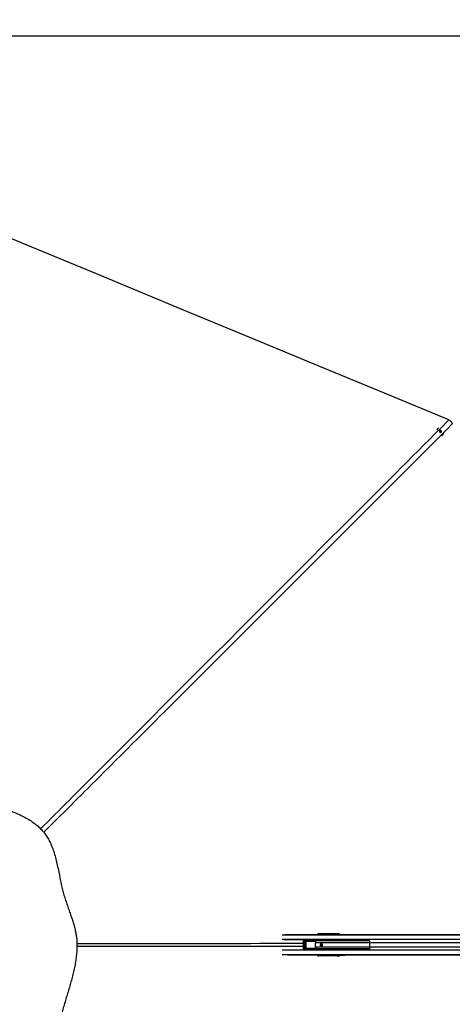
# Model space of a CAD drawing. Header units: millimetres. Extents: x 20 to 26059, y 28 to 17638.
# Tile 43 of 73: x 6131 to 8177, y 12984 to 17638. Entities that reach past the tile are written whole.
import ezdxf

# ---------------------------------------------------------------- set-up
doc = ezdxf.new("R2010")
doc.units = ezdxf.units.MM
doc.layers.add('COMPONENT_GEOMETRY', color=7, linetype='Continuous')
doc.styles.add('SLDTEXTSTYLE0', font='TXT', dxfattribs={"width": 0.75})
doc.dimstyles.new('SLDDIMSTYLE0', dxfattribs={"dimtxt": 150, "dimasz": 6.604, "dimexe": 0, "dimexo": 0.0625, "dimgap": 37.5, "dimtad": 0, "dimtih": 1, "dimtoh": 1, "dimdec": 0, "dimlfac": 0.5, "dimrnd": 1e-09, "dimzin": 12, "dimdsep": 46, "dimtxsty": 'SLDTEXTSTYLE0', "dimsah": 1, "dimcen": 0.09, "dimadec": 0, "dimazin": 3, "dimtfac": 1, "dimtdec": 0, "dimtofl": 0, "dimtmove": 0, "dimatfit": 3, "dimfxl": 1, "dimfrac": 2, "dimtolj": 1, "dimtzin": 12, "dimarcsym": 0})

# ---------------------------------------------------------------- blocks, each defined once
blk = doc.blocks.new('_D')
at = {"layer": 'COMPONENT_GEOMETRY', "color": 7, "ltscale": 2}
for p, q in [((2197.2, 13286.2), (2197.2, 17567.6)), ((2197.2, 17561.2), (8876.8, 17561.2)), ((15999.8, 17561.2), (9320.1, 17561.2)), ((15999.8, 13309.5), (15999.8, 17567.6))]:
    blk.add_line(p, q, dxfattribs=at)
for points in [[(2197.2, 17561.2), (2203.8, 17560.2), (2203.8, 17562.2)], [(15999.8, 17561.2), (15993.1, 17562.2), (15993.1, 17560.2)]]:
    blk.add_solid(points, dxfattribs=at)
at = {"layer": 'COMPONENT_GEOMETRY', "color": 7, "ltscale": 2, "insert": (8876.8, 17635.5), "char_height": 150, "attachment_point": 1, "style": 'SLDTEXTSTYLE0'}
blk.add_mtext('6901', dxfattribs=at)

msp = doc.modelspace()

# ---------------------------------------------------------------- linework, layer by layer
at = {"color": 7, "linetype": 'Continuous', "lineweight": 25, "ltscale": 2}
for p, q in [((8106.8, 15703.61), (8106.74, 15703.55)), ((8118.39, 15691.39), (8119.37, 15694.46)), ((8120.65, 15688.76), (8118.39, 15691.39)), ((8119.11, 15693.66), (8120.09, 15693.8)), ((8119.37, 15694.46), (8122.6, 15694.91)), ((8120.09, 15693.8), (8121.71, 15694.02)), ((8123.88, 15689.21), (8120.65, 15688.76)), ((8121.71, 15694.02), (8122.6, 15694.91)), ((8121.71, 15694.02), (8122.84, 15692.71)), ((8122.6, 15694.91), (8124.86, 15692.29)), ((8122.84, 15692.71), (8123.97, 15691.4)), ((8123.48, 15689.86), (8123.24, 15689.12)), ((8123.97, 15691.4), (8123.48, 15689.86)), ((8124.86, 15692.29), (8123.88, 15689.21)), ((8123.97, 15691.4), (8124.86, 15692.29)), ((8133.17, 15676.8), (8133.3, 15676.93)), ((7641.78, 13312.43), (7398.64, 13312.43)), ((7543.32, 13316.43), (7545.47, 13316.13)), ((7633.48, 13316.43), (7543.32, 13316.43)), ((7544.44, 13313.09), (7544.44, 13312.7)), ((7544.44, 13312.7), (7544.45, 13312.5)), ((7546.46, 13313.09), (7545.09, 13313.09)), ((7545.09, 13313.09), (7545.09, 13312.7)), ((7545.09, 13312.7), (7546.46, 13312.7)), ((7545.47, 13316.13), (7633.8, 13316.13)), ((7550.66, 13315.16), (7545.48, 13314.59)), ((7550.76, 13315.17), (7545.58, 13314.59)), ((7545.58, 13314.59), (7546.98, 13314.59)), ((7546.46, 13313.09), (7547.74, 13313.09)), ((7546.46, 13312.7), (7546.46, 13313.09)), ((7546.46, 13312.7), (7547.74, 13312.7)), ((7546.98, 13314.59), (7554.18, 13315.26)), ((7547.74, 13313.09), (7547.74, 13312.7)), ((7555.31, 13314.27), (7547.92, 13313.59)), ((7555.67, 13313.15), (7555.67, 13312.43)), ((7557.81, 13313.15), (7556.33, 13313.15)), ((7564.39, 13315.51), (7556.71, 13314.65)), ((7564.54, 13315.52), (7556.81, 13314.65)), ((7556.81, 13314.65), (7558.33, 13314.65)), ((7559.09, 13313.15), (7557.81, 13313.15)), ((7558.33, 13314.65), (7568.87, 13315.63)), ((7569.83, 13314.63), (7559.27, 13313.65)), ((7564.54, 13315.52), (7564.39, 13315.49)), ((7634.46, 13314.48), (7570.11, 13314.48)), ((7638.62, 13313.72), (7637.09, 13313.94)), ((7637.93, 13312.04), (7637.48, 13311.95)), ((7646.9, 13312.04), (7637.93, 13312.04)), ((7639.01, 13315.94), (7640.54, 13315.72)), ((7640.18, 13311.8), (7646.9, 13312.04)), ((7640.54, 13315.72), (7644.32, 13315.72)), ((7641.3, 13316.14), (7644.32, 13315.72)), ((7644.83, 13312.43), (7641.78, 13312.43)), ((7662.78, 13312.43), (7644.83, 13312.43)), ((7668.86, 13312.43), (7662.78, 13312.43)), ((8478.86, 13312.43), (7668.86, 13312.43)), ((7777.8, 13287.93), (7378.67, 13287.93)), ((7472.08, 13282.52), (7472.08, 13246.34)), ((7474.73, 13282.52), (7474.73, 13246.34)), ((7483.2, 13287.44), (7475.91, 13286.54)), ((7476.25, 13247.79), (7476.25, 13281.08)), ((7476.85, 13281.08), (7476.25, 13281.08)), ((7483.88, 13287.49), (7476.52, 13286.58)), ((7476.52, 13286.58), (7524.57, 13286.52)), ((7476.85, 13281.08), (7476.85, 13247.79)), ((7483.62, 13280.47), (7476.85, 13281.08)), ((7526.23, 13284.52), (7477.14, 13284.58)), ((7478.38, 13282.02), (7484.69, 13281.45)), ((7527.22, 13282.02), (7478.38, 13282.02)), ((7478.69, 13283.02), (7527.53, 13283.02)), ((7483.62, 13248.4), (7483.62, 13280.47)), ((7483.92, 13280.47), (7483.62, 13280.47)), ((7503.82, 13287.46), (7483.88, 13287.49)), ((7483.92, 13280.47), (7483.92, 13248.4)), ((7526.58, 13285.2), (7528.03, 13283.48)), ((7529.58, 13254.58), (7529.58, 13274.28)), ((7787.95, 13254.58), (7787.95, 13274.28)), ((7378.67, 13240.93), (7777.8, 13240.93)), ((7475.91, 13242.32), (7483.2, 13241.42)), ((7476.85, 13247.79), (7476.25, 13247.79)), ((7524.57, 13242.35), (7476.52, 13242.29)), ((7476.52, 13242.29), (7483.88, 13241.38)), ((7476.85, 13247.79), (7483.62, 13248.4)), ((7477.14, 13244.28), (7526.23, 13244.34)), ((7484.69, 13247.41), (7478.38, 13246.84)), ((7478.38, 13246.84), (7527.22, 13246.84)), ((7527.53, 13245.84), (7478.69, 13245.84)), ((7483.92, 13248.4), (7483.62, 13248.4)), ((7503.82, 13241.4), (7483.88, 13241.38)), ((7641.78, 13216.43), (7398.64, 13216.43)), ((7545.47, 13212.74), (7543.32, 13212.43)), ((7633.48, 13212.43), (7543.32, 13212.43)), ((7544.44, 13216.17), (7544.44, 13215.77)), ((7546.46, 13216.17), (7545.09, 13216.17)), ((7545.09, 13216.17), (7545.09, 13215.77)), ((7545.09, 13215.77), (7546.46, 13215.77)), ((7633.8, 13212.74), (7545.47, 13212.74)), ((7545.48, 13214.28), (7550.66, 13213.7)), ((7545.58, 13214.27), (7545.48, 13214.28)), ((7546.98, 13214.27), (7545.58, 13214.27)), ((7545.58, 13214.27), (7550.76, 13213.69)), ((7547.74, 13216.17), (7546.46, 13216.17)), ((7546.46, 13215.77), (7546.46, 13216.17)), ((7547.74, 13215.77), (7546.46, 13215.77)), ((7554.18, 13213.61), (7546.98, 13214.27)), ((7547.74, 13216.17), (7547.74, 13215.77)), ((7547.92, 13215.27), (7555.31, 13214.59)), ((7555.67, 13216.43), (7555.67, 13215.71)), ((7556.33, 13215.71), (7557.81, 13215.71)), ((7556.71, 13214.22), (7564.4, 13213.36)), ((7556.71, 13214.22), (7556.81, 13214.21)), ((7558.33, 13214.21), (7556.81, 13214.21)), ((7556.81, 13214.21), (7564.54, 13213.35)), ((7557.81, 13215.71), (7559.09, 13215.71)), ((7568.87, 13213.24), (7558.33, 13214.21)), ((7559.27, 13215.21), (7569.83, 13214.24)), ((7564.4, 13213.36), (7564.54, 13213.35)), ((7570.11, 13214.39), (7634.46, 13214.39)), ((7637.09, 13214.93), (7638.62, 13215.14)), ((7637.48, 13216.91), (7637.93, 13216.82)), ((7646.9, 13216.82), (7637.93, 13216.82)), ((7640.54, 13213.14), (7639.01, 13212.93)), ((7646.9, 13216.82), (7640.18, 13217.06)), ((7644.32, 13213.15), (7640.54, 13213.14)), ((7641.3, 13212.72), (7644.32, 13213.15)), ((7644.83, 13216.43), (7641.78, 13216.43)), ((7662.78, 13216.43), (7644.83, 13216.43)), ((7668.86, 13216.43), (7662.78, 13216.43)), ((8823.01, 13216.43), (7668.86, 13216.43))]:
    msp.add_line(p, q, dxfattribs=at)
at = {"color": 8, "linetype": 'Continuous', "lineweight": 25, "ltscale": 2}
for p, q in [((7637.93, 13312.04), (7384.93, 13312.04)), ((7544.37, 13312.46), (7544.37, 13312.43)), ((7544.44, 13313.09), (7545.09, 13313.09)), ((7544.44, 13312.7), (7545.09, 13312.7)), ((7545.47, 13314.58), (7545.58, 13314.59)), ((7555.14, 13312.43), (7555.31, 13314.27)), ((7555.6, 13314.19), (7555.44, 13312.43)), ((7556.26, 13314.48), (7555.59, 13314.48)), ((7555.67, 13313.15), (7556.33, 13313.15)), ((7556.33, 13313.15), (7556.33, 13312.43)), ((7556.7, 13314.65), (7556.81, 13314.65)), ((7557.81, 13312.43), (7557.81, 13313.15)), ((7559.09, 13313.15), (7559.09, 13312.43)), ((7569.63, 13312.43), (7569.82, 13314.56)), ((7570.11, 13314.48), (7569.93, 13312.43)), ((7634.58, 13312.43), (7634.46, 13314.48)), ((7637.09, 13313.94), (7637.18, 13312.43)), ((8823.01, 13312.04), (7646.9, 13312.04)), ((8823.01, 13311.33), (7372.46, 13311.33)), ((8825.65, 13289.73), (7373.21, 13289.73)), ((7472.08, 13282.52), (7474.73, 13282.52)), ((7529.81, 13280.95), (7484.53, 13280.95)), ((7484.69, 13281.45), (7529.79, 13281.45)), ((7527.21, 13286.33), (7525.57, 13286.1)), ((7785.96, 13283.59), (7529.51, 13283.59)), ((7787.95, 13274.28), (7529.58, 13274.28)), ((8741.79, 13274.28), (7787.95, 13274.28)), ((8825.65, 13239.13), (7373.21, 13239.13)), ((7472.08, 13246.34), (7474.73, 13246.34)), ((7484.53, 13247.91), (7529.9, 13247.91)), ((7529.83, 13247.41), (7484.69, 13247.41)), ((7529.41, 13245.53), (7528.03, 13245.39)), ((7785.96, 13245.27), (7529.51, 13245.27)), ((7787.95, 13254.58), (7529.58, 13254.58)), ((8741.79, 13254.58), (7787.95, 13254.58)), ((8823.01, 13217.53), (7372.46, 13217.53)), ((7637.93, 13216.82), (7384.93, 13216.82)), ((7544.37, 13216.43), (7544.37, 13216.41)), ((7545.09, 13216.17), (7544.44, 13216.17)), ((7545.09, 13215.77), (7544.44, 13215.77)), ((7555.31, 13214.59), (7555.14, 13216.43)), ((7555.44, 13216.43), (7555.6, 13214.68)), ((7555.59, 13214.39), (7556.27, 13214.39)), ((7555.67, 13215.71), (7556.33, 13215.71)), ((7556.33, 13216.43), (7556.33, 13215.71)), ((7557.81, 13215.71), (7557.81, 13216.43)), ((7559.09, 13216.43), (7559.09, 13215.71)), ((7569.82, 13214.3), (7569.63, 13216.43)), ((7569.93, 13216.43), (7570.11, 13214.39)), ((7634.46, 13214.39), (7634.58, 13216.43)), ((7637.18, 13216.43), (7637.09, 13214.93)), ((8823.01, 13216.82), (7646.9, 13216.82))]:
    msp.add_line(p, q, dxfattribs=at)
at = {"color": 7, "linetype": 'Continuous', "lineweight": 25, "ltscale": 2, "flags": 128}
for points in [[(8160.96, 15745.97), (7856.38, 15872.13), (7542.3, 16002.22), (7228.22, 16132.32), (6914.15, 16262.41), (6475.97, 16443.91), (6161.89, 16574.01), (5847.82, 16704.1), (5707.69, 16762.15)], [(8124.96, 15694.63), (8123.52, 15695.79), (8121.79, 15696.35), (8120.04, 15696.23), (8118.53, 15695.43), (8117.49, 15694.09), (8117.08, 15692.41), (8117.36, 15690.64), (8118.29, 15689.05), (8119.73, 15687.88), (8121.46, 15687.32), (8123.21, 15687.44), (8124.72, 15688.24), (8125.76, 15689.58), (8126.17, 15691.27), (8125.89, 15693.04), (8124.96, 15694.63)], [(8135.84, 15680.23), (8137.23, 15683.34), (8137.46, 15684.12)], [(7557.74, 13269.43), (7559.53, 13269.05), (7561.05, 13267.97), (7562.07, 13266.35), (7562.43, 13264.43), (7562.07, 13262.52), (7561.05, 13260.9), (7559.53, 13259.81), (7557.74, 13259.43), (7555.94, 13259.81), (7554.42, 13260.9), (7553.4, 13262.52), (7553.04, 13264.43), (7553.4, 13266.35), (7554.42, 13267.97), (7555.94, 13269.05), (7557.74, 13269.43)]]:
    msp.add_lwpolyline(points, dxfattribs=at)
at = {"color": 7, "linetype": 'Continuous', "lineweight": 25, "ltscale": 4}
for centre, radius, start, end in [((8117.98, 15692.35), 15.87, 112.34596, 155.94498), ((8120.44, 15691.2), 2.62, 97.69892, 122.54685), ((8120.46, 15690.71), 3.1, 40.00191, 96.82353), ((8120.59, 15690.71), 3.01, 343.65242, 41.71873), ((8121.03, 15690.63), 2.57, 323.38531, 342.48734), ((8122.08, 15688.22), 15.91, 286.22585, 329.85378), ((7546.94, 13313.61), 0.98, 358.80956, 87.55922), ((7550.86, 13315.39), 0.236, 186.40156, 247.30743), ((7554.26, 13315.46), 0.221, 188.22879, 248.73571), ((7555.4, 13315.82), 1.35, 265.98291, 277.89578), ((7555.7, 13315.07), 0.888, 243.53879, 263.21521), ((7558.29, 13313.67), 0.98, 358.80956, 87.55922), ((7564.59, 13315.69), 0.177, 195.55333, 253.6127), ((7568.91, 13315.78), 0.16, 199.86411, 255.93751), ((7570.22, 13315.36), 0.888, 243.53879, 263.21521), ((7570.23, 13315.33), 0.805, 240.10413, 262.18374), ((7632.68, 13314.73), 1.8, 352.03969, 51.33492), ((7639.07, 13313.96), 1.98, 91.67708, 180.51304), ((7641.8, 13293.06), 19.37, 90.04064, 101.51413), ((7640.6, 13313.74), 1.98, 91.67708, 180.51304), ((7644.84, 13293.07), 19.36, 90.03962, 101.41633), ((7474.97, 13285), 2.21, 348.99897, 45.46862), ((7477.6, 13282.81), 1.1, 314.43314, 10.95422), ((7485.07, 13281.06), 0.552, 134.43314, 190.95422), ((7525.4, 13285.5), 0.622, 74.74349, 108.34085), ((7525.12, 13285.53), 1.5, 317.49458, 347.0819), ((7527.13, 13283.03), 1.01, 275.2251, 26.2979), ((7526.45, 13282.81), 1.1, 314.43314, 10.95422), ((7526.46, 13284.71), 2, 302.39694, 321.97008), ((7588.07, 13274.32), 58.49, 174.49045, 180.03656), ((7559.7, 13264.43), 5.05, 103.03855, 256.96145), ((7559.36, 13264.65), 3.26, 37.3244, 183.77291), ((7743.93, 13274.34), 44.02, 359.91638, 7.29316), ((7474.97, 13243.86), 2.21, 314.53138, 11.00103), ((7477.6, 13246.05), 1.1, 349.04578, 45.56686), ((7485.07, 13247.81), 0.552, 169.04578, 225.56686), ((7525.4, 13243.36), 0.622, 251.65915, 285.25651), ((7525.12, 13243.33), 1.5, 12.9181, 42.50542), ((7526.45, 13246.05), 1.1, 349.04578, 45.56686), ((7527.13, 13245.84), 1.01, 333.7021, 84.7749), ((7526.46, 13244.16), 2, 38.02992, 57.60306), ((7588.07, 13254.55), 58.49, 179.96344, 185.50955), ((7559.37, 13264.25), 3.27, 176.79071, 322.11197), ((7743.93, 13254.52), 44.02, 352.70684, 0.08362), ((7546.94, 13215.25), 0.98, 272.44078, 1.19044), ((7550.86, 13213.48), 0.236, 112.69257, 173.59844), ((7554.26, 13213.4), 0.221, 111.26429, 171.77121), ((7555.7, 13213.8), 0.888, 96.78479, 116.46121), ((7555.4, 13213.04), 1.35, 82.10422, 94.01709), ((7558.29, 13215.19), 0.98, 272.44078, 1.19044), ((7564.59, 13213.18), 0.177, 106.3873, 164.44667), ((7568.91, 13213.08), 0.16, 104.06249, 160.13589), ((7570.22, 13213.5), 0.888, 96.78479, 116.46121), ((7570.23, 13213.54), 0.805, 97.81626, 119.89587), ((7632.68, 13214.14), 1.8, 308.66508, 7.96031), ((7639.07, 13214.91), 1.98, 179.48696, 268.32292), ((7641.8, 13235.8), 19.37, 258.48587, 269.95936), ((7640.6, 13215.12), 1.98, 179.48696, 268.32292), ((7644.84, 13235.79), 19.36, 258.58367, 269.96038)]:
    msp.add_arc(centre, radius, start, end, dxfattribs=at)
at = {"color": 8, "linetype": 'Continuous', "lineweight": 25, "ltscale": 4}
for centre, radius, start, end in [((7544.34, 13300.72), 11.74, 89.84267, 93.74907), ((7544.43, 13314.8), 1.69, 355.16188, 51.9923), ((7544.34, 13228.15), 11.74, 266.25093, 270.15733), ((7544.43, 13214.07), 1.69, 308.0077, 4.83812)]:
    msp.add_arc(centre, radius, start, end, dxfattribs=at)
at = {"color": 7, "linetype": 'Continuous', "lineweight": 25, "ltscale": 4}
for centre, major_axis, ratio, start_param, end_param in [((7543.55, 13312.4), (-1.39, 3.83), 0.9099183, 5.9634519, 7.5354042), ((7545.56, 13312.11), (-0.67, 3.97), 0.9341486, 6.1269294, 7.6988817), ((7545.59, 13313.09), (0, 1.5), 0.3342183, 0.0349066, 1.5707963), ((7547, 13313.09), (0, 1.5), 0.3560683, 0.0349066, 1.5707963), ((7547.92, 13313.09), (0, 0.5), 0.3779182, 0.0349066, 1.5707963), ((7484.52, 13314.13), (103.01, 2), 0.0006456, 5.4091331, 5.4532822), ((7484.52, 13313.63), (103.02, 2.5), 0.0008479, 5.410821, 5.4549701), ((7553.85, 13314.23), (1.45, 0.27), 0.6750908, 6.0572664, 6.2512671), ((7553.68, 13314.14), (1.9, 0.39), 0.7714597, 6.0537735, 6.2477743), ((7556.83, 13313.15), (0, 1.5), 0.3342183, 0.0349066, 1.5707963), ((7558.35, 13313.15), (0, 1.5), 0.3560683, 0.0349066, 1.5707963), ((7559.27, 13313.15), (0, 0.5), 0.3779182, 0.0349066, 1.5707963), ((7484.52, 13314.13), (103.01, 2), 0.0006456, 5.6001761, 5.6700099), ((7484.52, 13313.63), (103.02, 2.5), 0.0008479, 5.6018639, 5.6716978), ((7571.09, 13314.13), (0, 2.5), 0.5135386, 1.3702338, 1.3962634), ((7571.55, 13314.13), (0, 2), 0.7293247, 1.3702338, 1.3962634), ((7635.62, 13316.15), (6.02, -0.1), 0.0439267, 0.3400331, 1.9355792), ((7635.23, 13315.94), (4.01, -0.07), 0.0439267, 0.3400331, 1.9355792), ((7635.2, 13313.94), (2.01, -0.2), 0.2467583, 0.3757974, 1.9713436), ((7639.76, 13311.95), (2.43, 0.06), 0.0655914, 2.7876113, 4.8830134), ((7662.78, 13152.43), (314.72, 0), 0.5083921, 1.5707963, 1.6400089), ((7644.23, 13309.72), (0, 6), 0.325952, 5.1811209, 6.2371821), ((7668.86, 13152.43), (314.72, 0), 0.5083921, 1.5707963, 1.6406095), ((7476.43, 13282.58), (4.25, 0.28), 0.9398079, 1.4848785, 3.0837803), ((7477.08, 13282.58), (2.34, 0.2), 0.8523674, 1.4714348, 3.0703366), ((7478.76, 13281.02), (2.51, -0.16), 0.7949603, 1.6516283, 3.1927422), ((7478.44, 13281.02), (1.59, -0.11), 0.6287674, 1.6528097, 3.1939236), ((7483.75, 13283.48), (4.68, 0.39), 0.8523674, 1.4714348, 1.6167701), ((7484.71, 13280.45), (1.09, -0.06), 0.9159717, 1.6415376, 3.1826516), ((7484.55, 13280.45), (0.628, -0.04), 0.7949603, 1.6516283, 3.1927422), ((7478.47, 13289.32), (271.41, -0.5), 0.0066965, 4.8059524, 4.8837312), ((7520.3, 13279.93), (8.16, 0), 0.8194677, 0.4800861, 0.7564561), ((7604.69, 13273.45), (109.04, -10.9), 0.0105825, 2.3228225, 2.3620257), ((7476.43, 13246.29), (4.25, -0.28), 0.9398079, 3.199405, 4.7983068), ((7477.08, 13246.29), (2.34, -0.2), 0.8523674, 3.2128487, 4.8117505), ((7478.76, 13247.85), (2.51, 0.16), 0.7949603, 3.0904431, 4.631557), ((7478.44, 13247.85), (1.59, 0.11), 0.6287674, 3.0892617, 4.6303757), ((7483.75, 13245.38), (4.68, -0.39), 0.8523674, 4.6664153, 4.8117505), ((7484.71, 13248.41), (1.09, 0.06), 0.9159717, 3.1005338, 4.6416477), ((7484.55, 13248.41), (0.628, 0.04), 0.7949603, 3.0904431, 4.631557), ((7478.47, 13239.55), (271.41, 0.5), 0.0066965, 1.3994759, 1.4772329), ((7520.3, 13248.93), (8.16, 0), 0.8194677, 5.5267292, 5.8030992), ((7604.69, 13255.41), (109.04, 10.9), 0.0105825, 3.9211596, 3.9603628), ((7543.55, 13216.47), (1.39, 3.83), 0.9099183, 1.8893738, 3.4613261), ((7545.56, 13216.75), (0.67, 3.97), 0.9341486, 1.7258962, 3.2978485), ((7545.59, 13215.77), (0, 1.5), 0.3342183, 1.5707963, 3.1066861), ((7547, 13215.77), (0, 1.5), 0.3560683, 1.5707963, 3.1066861), ((7547.92, 13215.77), (0, 0.5), 0.3779182, 1.5707963, 3.1066861), ((7484.52, 13214.73), (103.01, -2), 0.0006456, 0.8299031, 0.8740522), ((7484.52, 13215.23), (103.02, -2.5), 0.0008479, 0.8282152, 0.8723643), ((7553.85, 13214.64), (1.45, -0.27), 0.6750908, 0.0319182, 0.2259189), ((7553.68, 13214.73), (1.9, -0.39), 0.7714597, 0.035411, 0.2294118), ((7556.83, 13215.71), (0, 1.5), 0.3342183, 1.5707963, 3.1066861), ((7558.35, 13215.71), (0, 1.5), 0.3560683, 1.5707963, 3.1066861), ((7559.27, 13215.71), (0, 0.5), 0.3779182, 1.5707963, 3.1066861), ((7484.52, 13214.73), (103.01, -2), 0.0006456, 0.6131754, 0.6830093), ((7484.52, 13215.23), (103.02, -2.5), 0.0008479, 0.6114875, 0.6813214), ((7571.09, 13214.73), (0, 2.5), 0.5135386, 1.7453293, 1.7713589), ((7571.55, 13214.73), (0, 2), 0.7293247, 1.7453293, 1.7713589), ((7635.62, 13212.71), (6.02, 0.1), 0.0439267, 4.3476061, 5.9431522), ((7635.23, 13212.92), (4.01, 0.07), 0.0439267, 4.3476061, 5.9431522), ((7635.2, 13214.92), (2.01, 0.2), 0.2467583, 4.3118418, 5.9073879), ((7639.76, 13216.91), (2.43, -0.06), 0.0655914, 1.4001719, 3.495574), ((7662.78, 13376.43), (314.72, 0), 0.5083921, 4.6431765, 4.712389), ((7644.23, 13219.14), (0, 6), 0.325952, 3.1875959, 4.243657), ((7668.86, 13376.43), (314.72, 0), 0.5083921, 4.6425758, 4.712389)]:
    msp.add_ellipse(centre, major_axis=major_axis, ratio=ratio, start_param=start_param, end_param=end_param, dxfattribs=at)
at = {"color": 8, "linetype": 'Continuous', "lineweight": 25, "ltscale": 4}
for centre, major_axis, ratio, start_param, end_param in [((7547.92, 13312.7), (0, 0.5), 0.3779182, 1.5707963, 2.1251563), ((7638.56, 13309.73), (0, 4), 0.325952, 5.4553419, 6.2371821), ((7640.45, 13309.73), (0, 6), 0.325882, 5.1803831, 6.2373163), ((7497.47, 13284.2), (45.22, 4.52), 0.0107076, 5.3540108, 5.4135791), ((7497.47, 13244.66), (45.22, -4.52), 0.0107076, 0.8696062, 0.9291745), ((7546.24, 13216.4), (0.7, 1.92), 0.9099183, 1.8893738, 2.2076254), ((7547.92, 13216.17), (0, 0.5), 0.3779182, 1.0164363, 1.5707963), ((7638.56, 13219.14), (0, 4), 0.325952, 3.1875959, 3.969436), ((7640.45, 13219.14), (0, 6), 0.325882, 3.1874616, 4.2443948)]:
    msp.add_ellipse(centre, major_axis=major_axis, ratio=ratio, start_param=start_param, end_param=end_param, dxfattribs=at)
at = {"color": 8, "linetype": 'Continuous', "lineweight": 25, "ltscale": 2}
for points, knots in [([(6230.35, 13813.04), (6319.7, 13902.74), (6568.98, 14153.01), (7139.1, 14723.66), (7693.35, 15278.22), (8087.42, 15672.4), (8160.96, 15745.97)], [0, 0, 0, 0, 0.1390537, 0.3879608, 0.8857777, 1, 1, 1, 1]), ([(8177.35, 15726.94), (7899.84, 15449.52), (7482.66, 15032.46), (6925.69, 14475.91), (6601.7, 14152.37), (6374.72, 13926), (6287.49, 13839.17), (6244.83, 13796.71)], [0, 0, 0, 0, 0.4309487, 0.6478641, 0.8647796, 0.9338709, 1, 1, 1, 1]), ([(7549.37, 13315.02), (7549.55, 13315.12), (7549.94, 13315.31), (7550.39, 13315.35), (7550.62, 13315.36)], [0, 0, 0, 0, 0.4909173, 1, 1, 1, 1]), ([(7563.37, 13315.39), (7563.5, 13315.45), (7563.81, 13315.6), (7564.19, 13315.63), (7564.42, 13315.64)], [0, 0, 0, 0, 0.3974858, 1, 1, 1, 1]), ([(6402.07, 13271.41), (6495.9, 13271.51), (6811.7, 13271.85), (7168.38, 13271.95), (7431.23, 13271.99), (7472.08, 13271.99)], [0, 0, 0, 0, 0.2630804, 0.8854677, 1, 1, 1, 1]), ([(7528.03, 13283.48), (7528.29, 13283.45), (7528.75, 13283.4), (7529.2, 13283.35), (7529.41, 13283.33)], [0, 0, 0, 0, 0.5543522, 1, 1, 1, 1]), ([(7472.08, 13256.87), (7353.19, 13256.9), (7040.65, 13256.97), (6683.96, 13257.11), (6446.18, 13257.39), (6402.02, 13257.45)], [0, 0, 0, 0, 0.3333213, 0.8761975, 1, 1, 1, 1]), ([(7525.57, 13242.76), (7525.94, 13242.71), (7526.49, 13242.64), (7527.04, 13242.56), (7527.21, 13242.54)], [0, 0, 0, 0, 0.6765262, 1, 1, 1, 1]), ([(7550.62, 13213.5), (7550.56, 13213.5), (7550.2, 13213.52), (7549.76, 13213.6), (7549.43, 13213.79), (7549.34, 13213.85)], [0, 0, 0, 0, 0.13893989, 0.76006396, 1, 1, 1, 1]), ([(7564.42, 13213.22), (7564.35, 13213.23), (7564, 13213.25), (7563.6, 13213.31), (7563.32, 13213.46), (7563.28, 13213.48)], [0, 0, 0, 0, 0.1613235, 0.8505587, 1, 1, 1, 1])]:
    msp.add_open_spline(points, degree=3, knots=knots, dxfattribs=at)
at = {"color": 7, "linetype": 'Continuous', "lineweight": 25, "ltscale": 2}
for points, knots in [([(8160.96, 15745.97), (8162.4, 15745.29), (8165.33, 15743.93), (8169.14, 15741.03), (8172.38, 15737.53), (8174.68, 15733.89), (8176.32, 15730.31), (8177.01, 15728.07), (8177.35, 15726.94)], [0, 0, 0, 0, 0.18267831, 0.37072983, 0.54757693, 0.73004273, 0.8641936, 1, 1, 1, 1]), ([(5952, 13946.51), (5942.87, 13950.16), (5924.65, 13957.43), (5897.97, 13969.17), (5871.72, 13980.94), (5845.7, 13992.45), (5821.1, 14002.68), (5797.71, 14011.44), (5775.46, 14018.6), (5754.68, 14023.93), (5735.47, 14027.51), (5718, 14029.64), (5700.33, 14030.51), (5680.54, 14030.06), (5658.74, 14027.83), (5635.21, 14023.43), (5612.03, 14017.37), (5589.19, 14009.97), (5566.64, 14001.5), (5542.79, 13991.6), (5517.55, 13980.4), (5490.74, 13968.13), (5463.63, 13955.83), (5436.08, 13943.91), (5408.62, 13933.07), (5381.57, 13923.02), (5355.1, 13913.45), (5328.74, 13903.86), (5302.58, 13893.95), (5276.74, 13883.39), (5251.34, 13871.88), (5226.55, 13859.06), (5203.5, 13845.14), (5182.39, 13830.08), (5163.42, 13814.04), (5146.04, 13796.47), (5130.16, 13777.71), (5115.66, 13757.95), (5102.36, 13737.32), (5090.09, 13715.98), (5078.67, 13694.06), (5067.18, 13670.1), (5055.53, 13644.07), (5043.54, 13615.91), (5031.59, 13587.24), (5019.43, 13558.29), (5006.76, 13528.95), (4993.97, 13499.3), (4981.33, 13469.25), (4969.33, 13439.13), (4959.08, 13410.94), (4950.61, 13384.64), (4943.84, 13360.26), (4938.27, 13335.58), (4934.45, 13312.61), (4932.18, 13291.52), (4931.16, 13272.43), (4931.23, 13253.36), (4932.65, 13232.3), (4935.79, 13209.36), (4940.89, 13184.75), (4947.37, 13160.59), (4954.95, 13136.84), (4963.39, 13113.42), (4973.08, 13088.69), (4983.95, 13062.59), (4995.85, 13034.98), (5007.82, 13007.31), (5019.53, 12979.61), (5030.62, 12952.16), (5041.21, 12925.45), (5051.47, 12899.75), (5061.62, 12875.14), (5071.91, 12851.54), (5082.56, 12828.87), (5093.82, 12807.07), (5105.89, 12786.14), (5118.99, 12766.13), (5133.26, 12747.15), (5151.31, 12726.63), (5173.81, 12705.26), (5199.97, 12682.26), (5227.51, 12660.42), (5256.3, 12639.65), (5286.43, 12619.96), (5317.79, 12601.45), (5351.99, 12583.28), (5388.98, 12565.87), (5428.82, 12549.59), (5469.57, 12535.37), (5511.15, 12523.26), (5553.49, 12513.4), (5589.29, 12507.14), (5618.2, 12503.36), (5640.04, 12501.16), (5661.99, 12499.62), (5683.88, 12498.77), (5705.49, 12498.58), (5728.15, 12499.9), (5751.72, 12502.81), (5776.22, 12507.35), (5800.33, 12513.07), (5824.17, 12519.74), (5847.92, 12527.18), (5871.76, 12535.25), (5895.87, 12543.82), (5920.39, 12552.77), (5945.36, 12561.91), (5972.73, 12571.92), (6002.28, 12582.94), (6033.86, 12595.25), (6065.39, 12608.4), (6092.26, 12620.7), (6114.64, 12631.91), (6132.65, 12641.64), (6150.68, 12652.22), (6168.7, 12663.83), (6186.66, 12676.65), (6204.38, 12690.83), (6220.83, 12705.78), (6235.85, 12721.25), (6249.29, 12737.2), (6261.35, 12754.51), (6272.17, 12772.91), (6281.8, 12792.26), (6290.4, 12812.4), (6298.18, 12833.26), (6305.66, 12855.81), (6312.96, 12880.12), (6320.29, 12906.23), (6327.63, 12933.08), (6335.33, 12960.46), (6343.46, 12988.02), (6351.73, 13015.52), (6359.96, 13042.82), (6367.97, 13069.95), (6375.57, 13096.95), (6382.59, 13123.9), (6388.87, 13150.86), (6394.2, 13177.9), (6398.38, 13205.03), (6400.92, 13229.54), (6402.1, 13251.31), (6402.35, 13270.27), (6401.31, 13289.14), (6398.98, 13307.77), (6395.35, 13327.65), (6390.31, 13348.65), (6383.94, 13370.7), (6376.91, 13392.41), (6369.15, 13414.9), (6360.87, 13438.31), (6352.35, 13462.78), (6344.29, 13487.41), (6337.02, 13512.2), (6330.82, 13536.97), (6325.39, 13561.39), (6319.86, 13588.32), (6314.09, 13617.34), (6307.63, 13648.11), (6300.58, 13677.45), (6292.45, 13705.51), (6283.28, 13730.86), (6273.03, 13753.56), (6261.84, 13773.68), (6248.94, 13792.46), (6234.31, 13809.65), (6218.29, 13825.28), (6199.99, 13840.33), (6179.37, 13854.52), (6156.53, 13867.73), (6132.91, 13879.45), (6108.65, 13890), (6083.81, 13899.7), (6058.44, 13908.89), (6032.54, 13917.84), (6006.1, 13926.89), (5979.12, 13936.27), (5961.1, 13943.08), (5952, 13946.51)], [0, 0, 0, 0, 0.0062079, 0.0123847, 0.0185275, 0.0246372, 0.0307136, 0.0357515, 0.0407647, 0.0457516, 0.0494761, 0.0531858, 0.0568886, 0.0606336, 0.0656625, 0.0707159, 0.0757949, 0.0808976, 0.0860265, 0.0911809, 0.0973971, 0.1036484, 0.1099363, 0.116261, 0.1226055, 0.1285507, 0.1344957, 0.1404391, 0.1463799, 0.1523162, 0.1582479, 0.1641727, 0.1700884, 0.1753383, 0.1805792, 0.1857567, 0.1909068, 0.1960997, 0.2013354, 0.2066101, 0.2119258, 0.2172802, 0.2237536, 0.2302781, 0.2368554, 0.2434816, 0.2500953, 0.257012, 0.2639405, 0.2708741, 0.2778026, 0.2832351, 0.2886523, 0.294047, 0.2994131, 0.303457, 0.3074802, 0.3114793, 0.3154719, 0.3208122, 0.32617, 0.3315397, 0.3369132, 0.3422866, 0.3476539, 0.3540791, 0.3604808, 0.3668553, 0.3731968, 0.379444, 0.385547, 0.3914459, 0.3971495, 0.4026894, 0.4080894, 0.4133727, 0.4185521, 0.423644, 0.4286621, 0.4336209, 0.4408799, 0.4482224, 0.4556009, 0.4630516, 0.4706144, 0.478305, 0.4860229, 0.4950456, 0.5040918, 0.5131652, 0.5222698, 0.5314085, 0.540585, 0.5451896, 0.5498053, 0.5544326, 0.5590731, 0.5636265, 0.5680646, 0.5733929, 0.5787174, 0.5840504, 0.5894025, 0.5947854, 0.6002096, 0.6056867, 0.6112314, 0.6168532, 0.6225079, 0.6296062, 0.636771, 0.6440355, 0.6514438, 0.6557602, 0.6601503, 0.6646266, 0.669204, 0.6739001, 0.6787296, 0.6836315, 0.6879634, 0.6923325, 0.6967724, 0.7013023, 0.7059222, 0.710634, 0.7154345, 0.7203229, 0.7260147, 0.7318156, 0.7377239, 0.743736, 0.7497899, 0.7558437, 0.7618906, 0.7679227, 0.7739342, 0.7799172, 0.7858631, 0.7917629, 0.7976083, 0.8033903, 0.807398, 0.8113778, 0.8153479, 0.8193167, 0.8232851, 0.8282375, 0.8331799, 0.8381049, 0.843009, 0.8485831, 0.8541205, 0.8596181, 0.8650715, 0.8704442, 0.8757132, 0.8808802, 0.8878858, 0.894593, 0.9010551, 0.9073121, 0.9133951, 0.9183508, 0.923216, 0.9280042, 0.9327336, 0.93743, 0.9421128, 0.9477263, 0.9533461, 0.9589832, 0.9646483, 0.9703546, 0.9761134, 0.9819397, 0.9878499, 0.9938627, 1, 1, 1, 1]), ([(7545.48, 13314.59), (7545.34, 13314.55), (7545.11, 13314.5), (7544.84, 13314.29), (7544.65, 13314.06), (7544.52, 13313.76), (7544.45, 13313.43), (7544.44, 13313.19), (7544.44, 13313.09)], [0, 0, 0, 0, 0.1993679, 0.3515466, 0.4951181, 0.6479217, 0.855378, 1, 1, 1, 1]), ([(7554.04, 13315.43), (7554.16, 13315.43), (7554.41, 13315.43), (7554.8, 13315.35), (7555.18, 13315.16), (7555.47, 13314.86), (7555.55, 13314.6), (7555.59, 13314.48)], [0, 0, 0, 0, 0.1896653, 0.387972, 0.5975579, 0.804387, 1, 1, 1, 1]), ([(7555.31, 13314.47), (7555.28, 13314.57), (7555.24, 13314.76), (7555.11, 13314.93), (7554.97, 13315.06), (7554.86, 13315.13), (7554.67, 13315.21), (7554.45, 13315.26), (7554.27, 13315.26), (7554.18, 13315.26)], [0, 0, 0, 0, 0.204018, 0.3683635, 0.408955, 0.5625699, 0.6085277, 0.8027053, 1, 1, 1, 1]), ([(7556.71, 13314.65), (7556.58, 13314.62), (7556.34, 13314.56), (7556.07, 13314.35), (7555.89, 13314.12), (7555.75, 13313.82), (7555.68, 13313.49), (7555.67, 13313.25), (7555.67, 13313.15)], [0, 0, 0, 0, 0.1993679, 0.3515466, 0.4951181, 0.6479217, 0.855378, 1, 1, 1, 1]), ([(7568.76, 13315.73), (7568.88, 13315.73), (7569.09, 13315.72), (7569.41, 13315.66), (7569.7, 13315.53), (7569.94, 13315.32), (7570.06, 13315.1), (7570.13, 13314.83), (7570.13, 13314.67), (7570.12, 13314.53)], [0, 0, 0, 0, 0.1677551, 0.3094261, 0.4421052, 0.5973632, 0.7692312, 0.8002226, 1, 1, 1, 1]), ([(7569.83, 13314.63), (7569.84, 13314.75), (7569.85, 13314.98), (7569.74, 13315.27), (7569.57, 13315.46), (7569.43, 13315.54), (7569.3, 13315.58), (7569.22, 13315.6), (7569.05, 13315.63), (7568.96, 13315.63), (7568.87, 13315.63)], [0, 0, 0, 0, 0.2158633, 0.4289558, 0.5802581, 0.6862162, 0.7010964, 0.8134316, 0.8319841, 1, 1, 1, 1]), ([(7529.51, 13283.59), (7529.38, 13283.92), (7529.08, 13284.65), (7528.05, 13285.86), (7526.26, 13287.09), (7524.09, 13287.8), (7522.52, 13287.93), (7521.91, 13287.93), (7521.91, 13287.93)], [0, 0, 0, 0, 0.1251326, 0.2780419, 0.492841, 0.8046421, 0.9973287, 1, 1, 1, 1]), ([(7524.57, 13286.52), (7524.57, 13286.52), (7524.67, 13286.51), (7524.9, 13286.44), (7525.09, 13286.22), (7525.21, 13286.09)], [0, 0, 0, 0, 0.010706, 0.4231493, 1, 1, 1, 1]), ([(7524.57, 13286.52), (7524.57, 13286.52), (7524.72, 13286.51), (7525.08, 13286.45), (7525.39, 13286.23), (7525.57, 13286.1)], [0, 0, 0, 0, 0.0107059, 0.4231481, 1, 1, 1, 1]), ([(7526.23, 13284.52), (7526.08, 13284.76), (7525.89, 13285.09), (7525.61, 13285.52), (7525.4, 13285.82), (7525.27, 13286.01), (7525.21, 13286.09)], [0, 0, 0, 0, 0.4255346, 0.5656144, 0.7944513, 1, 1, 1, 1]), ([(7525.57, 13286.1), (7525.62, 13286.05), (7525.75, 13285.94), (7526.1, 13285.63), (7526.38, 13285.38), (7526.58, 13285.2)], [0, 0, 0, 0, 0.1841913, 0.40721306, 1, 1, 1, 1]), ([(7529.85, 13279.93), (7529.87, 13280.86), (7529.91, 13282.16), (7529.6, 13283.28), (7529.51, 13283.59)], [0, 0, 0, 0, 0.7198695, 1, 1, 1, 1]), ([(7787.6, 13279.93), (7787.36, 13280.86), (7786.89, 13282.72), (7784.94, 13285.09), (7782.66, 13286.7), (7780.37, 13287.58), (7778.83, 13287.9), (7778.05, 13287.92), (7777.8, 13287.93)], [0, 0, 0, 0, 0.2129283, 0.4246049, 0.6767712, 0.8300264, 0.9444848, 1, 1, 1, 1]), ([(7521.91, 13240.93), (7521.91, 13240.93), (7522.52, 13240.93), (7524.09, 13241.07), (7526.26, 13241.77), (7528.05, 13243.01), (7529.08, 13244.21), (7529.38, 13244.94), (7529.51, 13245.27)], [0, 0, 0, 0, 0.0026713, 0.1953579, 0.507159, 0.7219581, 0.8748674, 1, 1, 1, 1]), ([(7524.57, 13242.35), (7524.57, 13242.35), (7524.67, 13242.35), (7524.9, 13242.42), (7525.09, 13242.64), (7525.21, 13242.77)], [0, 0, 0, 0, 0.01070694, 0.41259547, 1, 1, 1, 1]), ([(7524.57, 13242.35), (7524.57, 13242.35), (7524.72, 13242.35), (7525.08, 13242.41), (7525.39, 13242.63), (7525.57, 13242.76)], [0, 0, 0, 0, 0.01070688, 0.41259433, 1, 1, 1, 1]), ([(7525.21, 13242.77), (7525.27, 13242.86), (7525.4, 13243.05), (7525.71, 13243.49), (7525.99, 13243.94), (7526.18, 13244.26), (7526.23, 13244.34)], [0, 0, 0, 0, 0.2055736, 0.4344383, 0.8552633, 1, 1, 1, 1]), ([(7526.58, 13243.67), (7526.38, 13243.48), (7526.1, 13243.23), (7525.75, 13242.93), (7525.62, 13242.81), (7525.57, 13242.76)], [0, 0, 0, 0, 0.5927869, 0.8158087, 1, 1, 1, 1]), ([(7528.03, 13245.39), (7527.8, 13245.05), (7527.38, 13244.42), (7526.83, 13243.9), (7526.58, 13243.67)], [0, 0, 0, 0, 0.54471301, 1, 1, 1, 1]), ([(7529.51, 13245.27), (7529.7, 13246.11), (7529.97, 13247.27), (7529.88, 13248.57), (7529.85, 13248.93)], [0, 0, 0, 0, 0.720131, 1, 1, 1, 1]), ([(7777.8, 13240.93), (7778.31, 13240.96), (7779.5, 13241.04), (7781.82, 13241.77), (7784.35, 13243.25), (7786.71, 13245.69), (7787.3, 13247.87), (7787.6, 13248.93)], [0, 0, 0, 0, 0.1096269, 0.2567278, 0.4997884, 0.7551779, 1, 1, 1, 1]), ([(7544.46, 13216.43), (7544.45, 13216.39), (7544.44, 13216.31), (7544.44, 13216.22), (7544.44, 13216.17)], [0, 0, 0, 0, 0.459484, 1, 1, 1, 1]), ([(7544.44, 13215.77), (7544.44, 13215.67), (7544.45, 13215.38), (7544.55, 13214.98), (7544.79, 13214.61), (7545.1, 13214.36), (7545.35, 13214.31), (7545.48, 13214.28)], [0, 0, 0, 0, 0.1532452, 0.4235954, 0.6291014, 0.8052838, 1, 1, 1, 1]), ([(7555.59, 13214.39), (7555.55, 13214.27), (7555.49, 13214.04), (7555.24, 13213.76), (7554.91, 13213.56), (7554.49, 13213.44), (7554.2, 13213.44), (7554.04, 13213.43)], [0, 0, 0, 0, 0.1837229, 0.3577538, 0.5459259, 0.7461896, 1, 1, 1, 1]), ([(7554.18, 13213.61), (7554.3, 13213.61), (7554.51, 13213.61), (7554.83, 13213.71), (7555.07, 13213.88), (7555.24, 13214.11), (7555.28, 13214.3), (7555.31, 13214.4)], [0, 0, 0, 0, 0.2616949, 0.4547577, 0.6342319, 0.8078503, 1, 1, 1, 1]), ([(7555.67, 13215.71), (7555.68, 13215.61), (7555.69, 13215.31), (7555.79, 13214.92), (7556.02, 13214.55), (7556.33, 13214.3), (7556.58, 13214.25), (7556.71, 13214.22)], [0, 0, 0, 0, 0.1532452, 0.4235954, 0.6291014, 0.8052838, 1, 1, 1, 1]), ([(7570.12, 13214.34), (7570.12, 13214.31), (7570.14, 13214.16), (7570.11, 13213.89), (7569.96, 13213.57), (7569.73, 13213.35), (7569.43, 13213.21), (7569.1, 13213.14), (7568.87, 13213.14), (7568.76, 13213.14)], [0, 0, 0, 0, 0.03240383, 0.22207813, 0.38119878, 0.54336132, 0.67281526, 0.83474685, 1, 1, 1, 1]), ([(7568.87, 13213.24), (7568.96, 13213.24), (7569.1, 13213.24), (7569.28, 13213.27), (7569.42, 13213.32), (7569.5, 13213.37), (7569.62, 13213.46), (7569.74, 13213.61), (7569.84, 13213.86), (7569.85, 13214.09), (7569.83, 13214.22), (7569.83, 13214.24)], [0, 0, 0, 0, 0.1655111, 0.2835853, 0.3149316, 0.4135053, 0.4333733, 0.5928838, 0.760419, 0.9651718, 1, 1, 1, 1])]:
    msp.add_open_spline(points, degree=3, knots=knots, dxfattribs=at)

# ---------------------------------------------------------------- dimensions: what is measured, and where the dimension line sits
at = {"layer": 'COMPONENT_GEOMETRY', "color": 7, "ltscale": 2}
dim = msp.add_linear_dim(base=(2197.17, 17561.21), p1=(15999.75, 13306.95), p2=(2197.17, 13283.7), dimstyle='SLDDIMSTYLE0', dxfattribs=at)
dim.commit()
dim.dimension.update_dxf_attribs({"geometry": '_D', "text_midpoint": (9098.46, 17561.21), "dimtype": 160})

doc.saveas('drawing.dxf')
